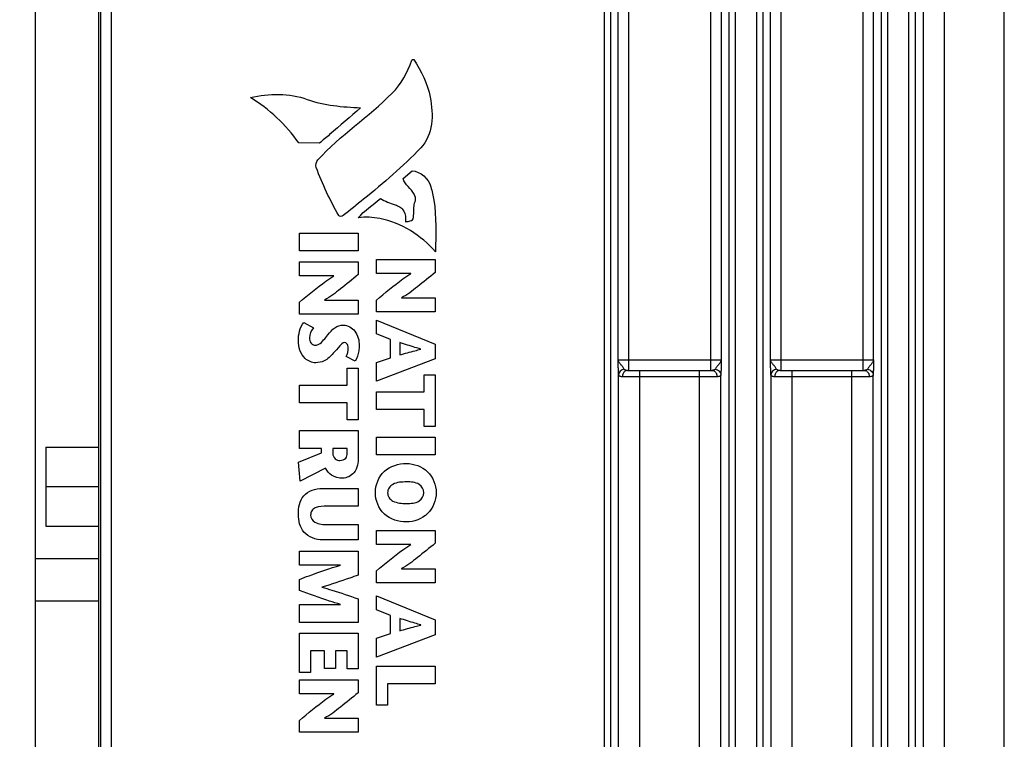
# Model space of a CAD drawing. Header units: inches. Extents: x 0 to 34, y 0 to 22.
# Tile 61 of 65: x 25.5 to 27.8, y 14 to 15.7. Entities that reach past the tile are written whole.
import ezdxf

# ---------------------------------------------------------------- set-up
doc = ezdxf.new("R2010")
doc.units = ezdxf.units.IN
doc.header["$LTSCALE"] = 1.87
doc.header["$MEASUREMENT"] = 0
doc.layers.get('0').update_dxf_attribs({"linetype": 'CONTINUOUS'})
doc.layers.add('DIMENSIONS', color=7, linetype='CONTINUOUS')
doc.styles.get("Standard").update_dxf_attribs({"font": 'txt', "width": 0.8})
doc.dimstyles.new('DIMSTYLE_1', dxfattribs={"dimtxt": 0.125, "dimasz": 0.18, "dimexe": 0.125, "dimexo": 0.0625, "dimgap": 0.0625, "dimtad": 0, "dimtih": 1, "dimtoh": 1, "dimdec": 3, "dimzin": 4, "dimdsep": 46, "dimtxsty": 'STANDARD', "dimblk": '_FILLED', "dimblk1": '_FILLED', "dimblk2": '_FILLED', "dimcen": 0.09, "dimadec": 0, "dimazin": 0, "dimtp": 0.001, "dimtm": 0.001, "dimtfac": 1, "dimtdec": 3, "dimtofl": 0, "dimtmove": 0, "dimatfit": 3, "dimldrblk": '_FILLED', "dimfxl": 1, "dimtolj": 1, "dimtzin": 4, "dimarcsym": 0})

# ---------------------------------------------------------------- blocks, each defined once
blk = doc.blocks.new('_FILLED')
at = {"color": 0, "linetype": 'BYBLOCK'}
blk.add_solid([(0, 0), (-1, 0.174), (-1, -0.174)], dxfattribs=at)
blk = doc.blocks.new('*D10')
at = {"layer": 'DIMENSIONS', "color": 2, "linetype": 'CONTINUOUS'}
for p, q in [((25.532, 14.3647), (25.532, 18.6417)), ((25.6817, 16.9001), (25.6817, 18.6417)), ((25.532, 18.5167), (25.1898, 18.5167)), ((25.6817, 18.5167), (26.0417, 18.5167))]:
    blk.add_line(p, q, dxfattribs=at)
at = {"layer": 'DIMENSIONS', "color": 2, "linetype": 'CONTINUOUS', "xscale": 0.18, "yscale": 0.18, "zscale": 0.18}
blk.add_blockref('_FILLED', (25.532, 18.5167), dxfattribs=at)
at = {"layer": 'DIMENSIONS', "color": 2, "linetype": 'CONTINUOUS', "xscale": 0.18, "yscale": 0.18, "zscale": 0.18, "rotation": 180}
blk.add_blockref('_FILLED', (25.6817, 18.5167), dxfattribs=at)
at = {"layer": 'DIMENSIONS', "color": 2, "linetype": 'CONTINUOUS', "insert": (25.1273, 18.5792), "char_height": 0.125, "width": 1.025, "attachment_point": 3, "line_spacing_factor": 0.9}
blk.add_mtext('.150{\\Ftxt.shx;\\W1.000000;\\H0.125000; }[3.8]', dxfattribs=at)

msp = doc.modelspace()

# ---------------------------------------------------------------- linework, layer by layer
at = {"color": 7, "linetype": 'CONTINUOUS'}
for p, q in [((27.6802, 12.1223), (27.6802, 17.2529)), ((27.8217, 12.1223), (27.8217, 17.2529)), ((27.6302, 17.2255), (27.6302, 12.1497)), ((26.8765, 12.1626), (26.8765, 17.2126)), ((26.8915, 12.1629), (26.8915, 17.2124)), ((27.1705, 17.2124), (27.1705, 12.1629)), ((27.1855, 17.2126), (27.1855, 12.1626)), ((27.2365, 12.1626), (27.2365, 17.2126)), ((27.2515, 12.1629), (27.2515, 17.2124)), ((27.5305, 17.2124), (27.5305, 12.1629)), ((27.5455, 17.2126), (27.5455, 12.1626)), ((27.5965, 12.1626), (27.5965, 17.2126)), ((27.6115, 12.1629), (27.6115, 17.2124)), ((25.6817, 12.5376), (25.6817, 16.8376)), ((25.6854, 16.8376), (25.6854, 12.5376)), ((25.711, 16.8376), (25.711, 12.5376)), ((26.9342, 14.8476), (26.9342, 16.4776)), ((27.1278, 14.8476), (27.1278, 16.4776)), ((27.2942, 14.8476), (27.2942, 16.4776)), ((27.4878, 14.8476), (27.4878, 16.4776)), ((26.9092, 14.8726), (26.9092, 16.4526)), ((27.1528, 16.4526), (27.1528, 14.8726)), ((27.2692, 14.8726), (27.2692, 16.4526)), ((27.5128, 14.8726), (27.5128, 16.4526)), ((26.9092, 14.8726), (27.1528, 14.8726)), ((27.2692, 14.8726), (27.5128, 14.8726)), ((26.9314, 14.8476), (26.9275, 14.8479)), ((26.9314, 14.8476), (27.1305, 14.8476)), ((26.9602, 12.1223), (26.9602, 14.8476)), ((27.1017, 12.1223), (27.1017, 14.8476)), ((27.2914, 14.8476), (27.2875, 14.8479)), ((27.2914, 14.8476), (27.4905, 14.8476)), ((27.3202, 12.1223), (27.3202, 14.8476)), ((27.4617, 12.1223), (27.4617, 14.8476)), ((26.9102, 12.1497), (26.9102, 14.8366)), ((27.1428, 14.8326), (26.9191, 14.8326)), ((27.1517, 12.1497), (27.1517, 14.8367)), ((27.2702, 14.8366), (27.2702, 12.1497)), ((27.5028, 14.8326), (27.2791, 14.8326)), ((27.5117, 12.1497), (27.5117, 14.8367)), ((25.5565, 14.6662), (25.5565, 14.4792)), ((25.5565, 14.6662), (25.6817, 14.6662)), ((25.5565, 14.5727), (25.6817, 14.5727)), ((25.5565, 14.4792), (25.6817, 14.4792)), ((25.532, 12.8912), (25.532, 14.4022)), ((25.6817, 14.4022), (25.532, 14.4022)), ((25.6817, 14.3022), (25.532, 14.3022))]:
    msp.add_line(p, q, dxfattribs=at)
at = {"color": 40, "linetype": 'CONTINUOUS'}
for p, q in [((26.2032, 15.385), (26.1542, 15.3857)), ((26.4007, 15.301), (26.4226, 15.3195)), ((26.1558, 15.1301), (26.1558, 15.172)), ((26.1558, 15.172), (26.2948, 15.172)), ((26.2948, 15.172), (26.2948, 15.1301)), ((26.2948, 15.1301), (26.1558, 15.1301)), ((26.1558, 15.0713), (26.1558, 15.1043)), ((26.1558, 15.1043), (26.2948, 15.1043)), ((26.2948, 15.1043), (26.2948, 15.0739)), ((26.3378, 15.0765), (26.3378, 15.1095)), ((26.3378, 15.1095), (26.4768, 15.1095)), ((26.4768, 15.1095), (26.4768, 15.0791)), ((26.2372, 15.0713), (26.1558, 15.0713)), ((26.2372, 15.0709), (26.2372, 15.0713)), ((26.4192, 15.0765), (26.3378, 15.0765)), ((26.4192, 15.0761), (26.4192, 15.0765)), ((26.2152, 15.0139), (26.2152, 15.0135)), ((26.2152, 15.0135), (26.2948, 15.0135)), ((26.2948, 15.0135), (26.2948, 14.9806)), ((26.3378, 14.9857), (26.3378, 15.0137)), ((26.3972, 15.0191), (26.3972, 15.0187)), ((26.3972, 15.0187), (26.4768, 15.0187)), ((26.4768, 15.0187), (26.4768, 14.9857)), ((26.1558, 14.9806), (26.1558, 15.0086)), ((26.4768, 14.9857), (26.3378, 14.9857)), ((26.2948, 14.9806), (26.1558, 14.9806)), ((26.3378, 14.9337), (26.3378, 14.9665)), ((26.3378, 14.9665), (26.4768, 14.9099)), ((26.1661, 14.9611), (26.1892, 14.9484)), ((26.371, 14.9204), (26.3378, 14.9337)), ((26.371, 14.8773), (26.371, 14.9204)), ((26.393, 14.9133), (26.393, 14.8841)), ((26.4427, 14.8976), (26.4427, 14.898)), ((26.4768, 14.9099), (26.4768, 14.8747)), ((26.2879, 14.8696), (26.266, 14.8803)), ((26.3378, 14.8664), (26.371, 14.8773)), ((26.4768, 14.8747), (26.3378, 14.8219)), ((26.2688, 14.8125), (26.2688, 14.8526)), ((26.2688, 14.8526), (26.2948, 14.8526)), ((26.2948, 14.8526), (26.2948, 14.7304)), ((26.3378, 14.8219), (26.3378, 14.8664)), ((26.4508, 14.7968), (26.4508, 14.8369)), ((26.4508, 14.8369), (26.4768, 14.8369)), ((26.4768, 14.8369), (26.4768, 14.7148)), ((26.1558, 14.7706), (26.1558, 14.8125)), ((26.1558, 14.8125), (26.2688, 14.8125)), ((26.3378, 14.7549), (26.3378, 14.7968)), ((26.3378, 14.7968), (26.4508, 14.7968)), ((26.2688, 14.7706), (26.1558, 14.7706)), ((26.2688, 14.7304), (26.2688, 14.7706)), ((26.4508, 14.7549), (26.3378, 14.7549)), ((26.4508, 14.7148), (26.4508, 14.7549)), ((26.2948, 14.7304), (26.2688, 14.7304)), ((26.4768, 14.7148), (26.4508, 14.7148)), ((26.1558, 14.6632), (26.1558, 14.7051)), ((26.1558, 14.7051), (26.2948, 14.7051)), ((26.2948, 14.7051), (26.2948, 14.6431)), ((26.3378, 14.6475), (26.3378, 14.6894)), ((26.3378, 14.6894), (26.4768, 14.6894)), ((26.4768, 14.6894), (26.4768, 14.6475)), ((26.2084, 14.6632), (26.1558, 14.6632)), ((26.2084, 14.6523), (26.2084, 14.6632)), ((26.2346, 14.6632), (26.2346, 14.6513)), ((26.2688, 14.6632), (26.2346, 14.6632)), ((26.2688, 14.6521), (26.2688, 14.6632)), ((26.1534, 14.6302), (26.2084, 14.6523)), ((26.4768, 14.6475), (26.3378, 14.6475)), ((26.158, 14.5853), (26.1534, 14.6302)), ((26.2176, 14.6161), (26.158, 14.5853)), ((26.2098, 14.5683), (26.2948, 14.5683)), ((26.2948, 14.5683), (26.2948, 14.5264)), ((26.2948, 14.5264), (26.2221, 14.5264)), ((26.2227, 14.4831), (26.2948, 14.4831)), ((26.2948, 14.4831), (26.2948, 14.4469)), ((26.3378, 14.4362), (26.3378, 14.4692)), ((26.3378, 14.4692), (26.4768, 14.4692)), ((26.4768, 14.4692), (26.4768, 14.4388)), ((26.2948, 14.4469), (26.2108, 14.4469)), ((26.4192, 14.4362), (26.3378, 14.4362)), ((26.4192, 14.4359), (26.4192, 14.4362)), ((26.1558, 14.3874), (26.1558, 14.4204)), ((26.1558, 14.4204), (26.2948, 14.4204)), ((26.2948, 14.4204), (26.2948, 14.3636)), ((26.2531, 14.3874), (26.1558, 14.3874)), ((26.2531, 14.387), (26.2531, 14.3874)), ((26.3378, 14.3455), (26.3378, 14.3735)), ((26.3972, 14.3789), (26.3972, 14.3785)), ((26.3972, 14.3785), (26.4768, 14.3785)), ((26.4768, 14.3785), (26.4768, 14.3455)), ((26.1558, 14.327), (26.1558, 14.3534)), ((26.2092, 14.3352), (26.2092, 14.3348)), ((26.4768, 14.3455), (26.3378, 14.3455)), ((26.3378, 14.2816), (26.3378, 14.3143)), ((26.3378, 14.3143), (26.4768, 14.2577)), ((26.1558, 14.2518), (26.1558, 14.2937)), ((26.1558, 14.2937), (26.2531, 14.2937)), ((26.2531, 14.2937), (26.2531, 14.2941)), ((26.2948, 14.3074), (26.2948, 14.2518)), ((26.371, 14.2683), (26.3378, 14.2816)), ((26.371, 14.2252), (26.371, 14.2683)), ((26.2948, 14.2518), (26.1558, 14.2518)), ((26.393, 14.2611), (26.393, 14.2319)), ((26.4427, 14.2454), (26.4427, 14.2458)), ((26.4768, 14.2577), (26.4768, 14.2226)), ((26.1558, 14.1331), (26.1558, 14.226)), ((26.1558, 14.226), (26.2948, 14.226)), ((26.2948, 14.226), (26.2948, 14.1416)), ((26.3378, 14.2142), (26.371, 14.2252)), ((26.4768, 14.2226), (26.3378, 14.1698)), ((26.3378, 14.1698), (26.3378, 14.2142)), ((26.1818, 14.1841), (26.1818, 14.1331)), ((26.2154, 14.1841), (26.1818, 14.1841)), ((26.2154, 14.1426), (26.2154, 14.1841)), ((26.2414, 14.1841), (26.2414, 14.1426)), ((26.2688, 14.1841), (26.2414, 14.1841)), ((26.2688, 14.1416), (26.2688, 14.1841)), ((26.3378, 14.0558), (26.3378, 14.1486)), ((26.3378, 14.1486), (26.4768, 14.1486)), ((26.4768, 14.1486), (26.4768, 14.1067)), ((26.1818, 14.1331), (26.1558, 14.1331)), ((26.2414, 14.1426), (26.2154, 14.1426)), ((26.2948, 14.1416), (26.2688, 14.1416)), ((26.1558, 14.0827), (26.1558, 14.1156)), ((26.1558, 14.1156), (26.2948, 14.1156)), ((26.2948, 14.1156), (26.2948, 14.0853)), ((26.3638, 14.1067), (26.3638, 14.0558)), ((26.4768, 14.1067), (26.3638, 14.1067)), ((26.2372, 14.0827), (26.1558, 14.0827)), ((26.2372, 14.0823), (26.2372, 14.0827)), ((26.3638, 14.0558), (26.3378, 14.0558)), ((26.1558, 13.9919), (26.1558, 14.0199)), ((26.2152, 14.0253), (26.2152, 14.0249)), ((26.2152, 14.0249), (26.2948, 14.0249)), ((26.2948, 14.0249), (26.2948, 13.9919)), ((26.2948, 13.9919), (26.1558, 13.9919))]:
    msp.add_line(p, q, dxfattribs=at)
at = {"color": 7, "linetype": 'CONTINUOUS'}
for centre, start, end in [((26.9319, 14.8362), 113.7953, 125.006), ((27.1301, 14.8362), 54.9942, 66.2049), ((27.2919, 14.8362), 113.7953, 125.006), ((27.4901, 14.8362), 54.9942, 66.2049)]:
    msp.add_arc(centre, 0.0115, start, end, dxfattribs=at)
at = {"color": 40, "linetype": 'CONTINUOUS'}
for points in [[(26.3749, 15.5028), (26.3961, 15.5243), (26.4123, 15.552), (26.4213, 15.5809)], [(26.4213, 15.5809), (26.4218, 15.5824), (26.425, 15.5837), (26.4259, 15.5824)], [(26.4259, 15.5824), (26.4442, 15.5556), (26.4589, 15.5251), (26.4647, 15.4932)], [(26.0402, 15.4925), (26.0837, 15.5028), (26.1322, 15.5033), (26.1743, 15.4882)], [(26.1996, 15.3452), (26.2524, 15.4034), (26.3197, 15.4468), (26.3749, 15.5028)], [(26.1542, 15.3857), (26.1239, 15.428), (26.0848, 15.4657), (26.0402, 15.4925)], [(26.1743, 15.4882), (26.2144, 15.4739), (26.258, 15.4704), (26.3005, 15.4684)], [(26.1956, 15.3271), (26.1934, 15.3329), (26.1954, 15.3406), (26.1996, 15.3452)], [(26.2487, 15.2136), (26.228, 15.2499), (26.21, 15.2879), (26.1956, 15.3271)], [(26.4226, 15.3195), (26.4418, 15.3183), (26.4611, 15.3003), (26.4664, 15.2818)], [(26.4269, 15.264), (26.42, 15.2774), (26.4052, 15.2866), (26.4007, 15.301)], [(26.295, 15.2085), (26.3095, 15.2263), (26.3302, 15.2382), (26.3471, 15.2538)], [(26.3471, 15.2538), (26.3583, 15.2481), (26.3697, 15.2421), (26.3819, 15.2389)], [(26.4299, 15.2483), (26.4318, 15.2533), (26.4293, 15.2592), (26.4269, 15.264)], [(26.2594, 15.2137), (26.2566, 15.2114), (26.2505, 15.2105), (26.2487, 15.2136)], [(26.1534, 14.9174), (26.1534, 14.9326), (26.1566, 14.9493), (26.1661, 14.9611)], [(26.1892, 14.9484), (26.184, 14.9416), (26.1794, 14.9332), (26.1794, 14.9246)], [(26.266, 14.8803), (26.2697, 14.8863), (26.2712, 14.8937), (26.2712, 14.9008)]]:
    msp.add_open_spline(points, degree=3, dxfattribs=at)
for points, knots in [([(26.4647, 15.4932), (26.4685, 15.4723), (26.4734, 15.4303), (26.4567, 15.3884), (26.4426, 15.3737)], [0, 0, 0, 0, 0.510283, 1, 1, 1, 1]), ([(26.3005, 15.4684), (26.2761, 15.4473), (26.2441, 15.4189), (26.2113, 15.3915), (26.2032, 15.385)], [0, 0, 0, 0, 0.756285, 1, 1, 1, 1]), ([(26.4426, 15.3737), (26.4006, 15.3301), (26.3389, 15.277), (26.2755, 15.2265), (26.2594, 15.2137)], [0, 0, 0, 0, 0.745945, 1, 1, 1, 1]), ([(26.4664, 15.2818), (26.4694, 15.2713), (26.481, 15.2209), (26.4774, 15.1688), (26.4777, 15.1282)], [0, 0, 0, 0, 0.211253, 1, 1, 1, 1]), ([(26.4243, 15.206), (26.427, 15.2159), (26.4248, 15.2307), (26.4285, 15.2446), (26.4299, 15.2483)], [0, 0, 0, 0, 0.721729, 1, 1, 1, 1]), ([(26.3819, 15.2389), (26.39, 15.2368), (26.4062, 15.2262), (26.4072, 15.208), (26.4069, 15.1996)], [0, 0, 0, 0, 0.500423, 1, 1, 1, 1]), ([(26.4777, 15.1282), (26.4437, 15.1662), (26.3811, 15.2074), (26.3119, 15.2107), (26.295, 15.2085)], [0, 0, 0, 0, 0.749425, 1, 1, 1, 1]), ([(26.4069, 15.1996), (26.4069, 15.1988), (26.4114, 15.1997), (26.4158, 15.2002), (26.4233, 15.2025), (26.4243, 15.206)], [0, 0, 0, 0, 0.132009, 0.432086, 1, 1, 1, 1]), ([(26.4768, 15.0791), (26.4629, 15.0677), (26.4371, 15.0469), (26.4107, 15.0262), (26.3972, 15.0191)], [0, 0, 0, 0, 0.540208, 1, 1, 1, 1]), ([(26.1558, 15.0086), (26.1764, 15.0256), (26.2024, 15.0478), (26.2307, 15.0671), (26.2372, 15.0709)], [0, 0, 0, 0, 0.779631, 1, 1, 1, 1]), ([(26.2948, 15.0739), (26.2809, 15.0626), (26.2551, 15.0418), (26.2287, 15.021), (26.2152, 15.0139)], [0, 0, 0, 0, 0.540202, 1, 1, 1, 1]), ([(26.3378, 15.0137), (26.3584, 15.0307), (26.3844, 15.053), (26.4127, 15.0723), (26.4192, 15.0761)], [0, 0, 0, 0, 0.779628, 1, 1, 1, 1]), ([(26.2227, 14.9315), (26.228, 14.9375), (26.2373, 14.9499), (26.2528, 14.9546), (26.2599, 14.9546)], [0, 0, 0, 0, 0.531727, 1, 1, 1, 1]), ([(26.2599, 14.9546), (26.2701, 14.9546), (26.2922, 14.9412), (26.2972, 14.9178), (26.2972, 14.9059)], [0, 0, 0, 0, 0.462032, 1, 1, 1, 1]), ([(26.1943, 14.8656), (26.1853, 14.8656), (26.1609, 14.8762), (26.1534, 14.9026), (26.1534, 14.9174)], [0, 0, 0, 0, 0.378584, 1, 1, 1, 1]), ([(26.1794, 14.9246), (26.1794, 14.9205), (26.1811, 14.9116), (26.1898, 14.9071), (26.1939, 14.9071)], [0, 0, 0, 0, 0.497648, 1, 1, 1, 1]), ([(26.1939, 14.9071), (26.1967, 14.9071), (26.2094, 14.9117), (26.2161, 14.9239), (26.2227, 14.9315)], [0, 0, 0, 0, 0.211502, 1, 1, 1, 1]), ([(26.2627, 14.9131), (26.2581, 14.9131), (26.2482, 14.9027), (26.2413, 14.8935), (26.236, 14.8879)], [0, 0, 0, 0, 0.372097, 1, 1, 1, 1]), ([(26.2712, 14.9008), (26.2712, 14.9026), (26.2709, 14.9078), (26.2661, 14.9131), (26.2627, 14.9131)], [0, 0, 0, 0, 0.34012, 1, 1, 1, 1]), ([(26.2972, 14.9059), (26.2972, 14.9018), (26.2961, 14.8892), (26.2923, 14.8767), (26.2879, 14.8696)], [0, 0, 0, 0, 0.331058, 1, 1, 1, 1]), ([(26.4427, 14.898), (26.438, 14.8992), (26.4214, 14.904), (26.405, 14.9095), (26.393, 14.9133)], [0, 0, 0, 0, 0.276487, 1, 1, 1, 1]), ([(26.393, 14.8841), (26.405, 14.8874), (26.4214, 14.8922), (26.438, 14.8964), (26.4427, 14.8976)], [0, 0, 0, 0, 0.722666, 1, 1, 1, 1]), ([(26.236, 14.8879), (26.2297, 14.881), (26.2178, 14.869), (26.2012, 14.8656), (26.1943, 14.8656)], [0, 0, 0, 0, 0.577672, 1, 1, 1, 1]), ([(26.2346, 14.6513), (26.2346, 14.6467), (26.2387, 14.6376), (26.2477, 14.6346), (26.2517, 14.6346)], [0, 0, 0, 0, 0.531832, 1, 1, 1, 1]), ([(26.2517, 14.6346), (26.2566, 14.6346), (26.2672, 14.6376), (26.2688, 14.6479), (26.2688, 14.6521)], [0, 0, 0, 0, 0.539415, 1, 1, 1, 1]), ([(26.2948, 14.6431), (26.2948, 14.6302), (26.292, 14.6045), (26.2677, 14.5927), (26.2577, 14.5927)], [0, 0, 0, 0, 0.563666, 1, 1, 1, 1]), ([(26.2577, 14.5927), (26.2488, 14.5927), (26.2319, 14.5964), (26.2208, 14.6095), (26.2176, 14.6161)], [0, 0, 0, 0, 0.54697, 1, 1, 1, 1]), ([(26.3354, 14.5584), (26.3354, 14.5766), (26.3506, 14.6161), (26.3904, 14.6274), (26.4089, 14.6274)], [0, 0, 0, 0, 0.496931, 1, 1, 1, 1]), ([(26.4089, 14.6274), (26.4267, 14.6274), (26.4644, 14.6138), (26.4792, 14.5762), (26.4792, 14.5584)], [0, 0, 0, 0, 0.499305, 1, 1, 1, 1]), ([(26.1534, 14.5069), (26.1534, 14.5222), (26.1589, 14.5573), (26.1941, 14.5683), (26.2098, 14.5683)], [0, 0, 0, 0, 0.493049, 1, 1, 1, 1]), ([(26.4089, 14.5838), (26.398, 14.5838), (26.3823, 14.583), (26.3665, 14.571), (26.3644, 14.5624), (26.3644, 14.5584)], [0, 0, 0, 0, 0.57222, 0.784132, 1, 1, 1, 1]), ([(26.4502, 14.5584), (26.4502, 14.5659), (26.4383, 14.5836), (26.4191, 14.5838), (26.4089, 14.5838)], [0, 0, 0, 0, 0.424817, 1, 1, 1, 1]), ([(26.4089, 14.4892), (26.3904, 14.4892), (26.3506, 14.5006), (26.3354, 14.5401), (26.3354, 14.5584)], [0, 0, 0, 0, 0.503042, 1, 1, 1, 1]), ([(26.3644, 14.5584), (26.3644, 14.5543), (26.3665, 14.5457), (26.3823, 14.5337), (26.398, 14.5329), (26.4089, 14.5329)], [0, 0, 0, 0, 0.215919, 0.42782, 1, 1, 1, 1]), ([(26.4792, 14.5584), (26.4792, 14.5405), (26.4644, 14.5029), (26.4267, 14.4892), (26.4089, 14.4892)], [0, 0, 0, 0, 0.500722, 1, 1, 1, 1]), ([(26.4089, 14.5329), (26.4191, 14.5329), (26.4383, 14.5331), (26.4502, 14.5508), (26.4502, 14.5584)], [0, 0, 0, 0, 0.575149, 1, 1, 1, 1]), ([(26.2221, 14.5264), (26.2123, 14.5264), (26.1982, 14.5269), (26.1838, 14.5162), (26.1824, 14.5086), (26.1824, 14.5049)], [0, 0, 0, 0, 0.58083, 0.780929, 1, 1, 1, 1]), ([(26.2108, 14.4469), (26.1949, 14.4469), (26.1607, 14.4585), (26.1534, 14.4923), (26.1534, 14.5069)], [0, 0, 0, 0, 0.521203, 1, 1, 1, 1]), ([(26.1824, 14.5049), (26.1824, 14.4985), (26.1947, 14.4828), (26.2125, 14.4831), (26.2227, 14.4831)], [0, 0, 0, 0, 0.384522, 1, 1, 1, 1]), ([(26.3378, 14.3735), (26.3584, 14.3905), (26.3844, 14.4128), (26.4127, 14.4321), (26.4192, 14.4359)], [0, 0, 0, 0, 0.779629, 1, 1, 1, 1]), ([(26.4768, 14.4388), (26.4629, 14.4275), (26.4371, 14.4067), (26.4107, 14.386), (26.3972, 14.3789)], [0, 0, 0, 0, 0.54019, 1, 1, 1, 1]), ([(26.1558, 14.3534), (26.1634, 14.3563), (26.1956, 14.3683), (26.2281, 14.3795), (26.2531, 14.387)], [0, 0, 0, 0, 0.237341, 1, 1, 1, 1]), ([(26.2948, 14.3636), (26.2881, 14.3612), (26.2599, 14.351), (26.2313, 14.3415), (26.2092, 14.3352)], [0, 0, 0, 0, 0.235652, 1, 1, 1, 1]), ([(26.2092, 14.3348), (26.217, 14.3326), (26.2458, 14.3243), (26.2741, 14.3145), (26.2948, 14.3074)], [0, 0, 0, 0, 0.27072, 1, 1, 1, 1]), ([(26.2531, 14.2941), (26.2443, 14.2967), (26.2116, 14.3068), (26.1794, 14.3184), (26.1558, 14.327)], [0, 0, 0, 0, 0.267487, 1, 1, 1, 1]), ([(26.4427, 14.2458), (26.438, 14.2471), (26.4214, 14.2518), (26.405, 14.2574), (26.393, 14.2611)], [0, 0, 0, 0, 0.27649, 1, 1, 1, 1]), ([(26.393, 14.2319), (26.405, 14.2352), (26.4214, 14.24), (26.438, 14.2443), (26.4427, 14.2454)], [0, 0, 0, 0, 0.722668, 1, 1, 1, 1]), ([(26.1558, 14.0199), (26.1764, 14.0369), (26.2024, 14.0592), (26.2307, 14.0785), (26.2372, 14.0823)], [0, 0, 0, 0, 0.779632, 1, 1, 1, 1]), ([(26.2948, 14.0853), (26.2809, 14.0739), (26.2551, 14.0531), (26.2287, 14.0324), (26.2152, 14.0253)], [0, 0, 0, 0, 0.54019, 1, 1, 1, 1])]:
    msp.add_open_spline(points, degree=3, knots=knots, dxfattribs=at)
at = {"color": 7, "linetype": 'CONTINUOUS'}
for points, knots in [([(26.9102, 14.8366), (26.9102, 14.8376), (26.91, 14.8398), (26.9098, 14.8448), (26.9096, 14.8506), (26.9095, 14.8568), (26.9094, 14.8619), (26.9092, 14.8672), (26.9092, 14.8708), (26.9092, 14.8726)], [0, 0, 0, 0, 0.080991, 0.180347, 0.421866, 0.558493, 0.702115, 0.850089, 1, 1, 1, 1]), ([(26.9234, 14.8501), (26.9229, 14.851), (26.9217, 14.8528), (26.9191, 14.8568), (26.916, 14.8607), (26.9129, 14.8645), (26.9113, 14.8669), (26.9103, 14.8689), (26.9097, 14.8702), (26.9093, 14.8714), (26.9092, 14.8722), (26.9092, 14.8726)], [0, 0, 0, 0, 0.111656, 0.244664, 0.531698, 0.667649, 0.794817, 0.854519, 0.909702, 0.958678, 1, 1, 1, 1]), ([(27.1528, 14.8726), (27.1527, 14.8718), (27.1522, 14.87), (27.151, 14.8673), (27.149, 14.8645), (27.1468, 14.8617), (27.1444, 14.8587), (27.1422, 14.8557), (27.1402, 14.8528), (27.1391, 14.851), (27.1385, 14.8501)], [0, 0, 0, 0, 0.093192, 0.206294, 0.332328, 0.468375, 0.61193, 0.755523, 0.888351, 1, 1, 1, 1]), ([(27.1528, 14.8726), (27.1528, 14.869), (27.1526, 14.8621), (27.1524, 14.8523), (27.1521, 14.8439), (27.1519, 14.8388), (27.1517, 14.8367)], [0, 0, 0, 0, 0.29782, 0.578102, 0.819796, 1, 1, 1, 1]), ([(27.2702, 14.8366), (27.2702, 14.8376), (27.27, 14.8398), (27.2698, 14.8448), (27.2696, 14.8506), (27.2695, 14.8568), (27.2694, 14.8619), (27.2692, 14.8672), (27.2692, 14.8708), (27.2692, 14.8726)], [0, 0, 0, 0, 0.080991, 0.180347, 0.421866, 0.558493, 0.702115, 0.850089, 1, 1, 1, 1]), ([(27.2834, 14.8501), (27.2829, 14.851), (27.2817, 14.8528), (27.2791, 14.8568), (27.276, 14.8607), (27.2729, 14.8645), (27.2713, 14.8669), (27.2703, 14.8689), (27.2697, 14.8702), (27.2693, 14.8714), (27.2692, 14.8722), (27.2692, 14.8726)], [0, 0, 0, 0, 0.111656, 0.244664, 0.531698, 0.667649, 0.794817, 0.854519, 0.909702, 0.958678, 1, 1, 1, 1]), ([(27.5128, 14.8726), (27.5127, 14.8718), (27.5122, 14.87), (27.5109, 14.8673), (27.509, 14.8645), (27.5068, 14.8617), (27.5044, 14.8587), (27.5022, 14.8557), (27.5002, 14.8528), (27.4991, 14.851), (27.4985, 14.8501)], [0, 0, 0, 0, 0.093275, 0.206312, 0.332308, 0.468363, 0.611933, 0.755517, 0.888346, 1, 1, 1, 1]), ([(27.5128, 14.8726), (27.5128, 14.869), (27.5126, 14.8621), (27.5124, 14.8523), (27.5121, 14.8439), (27.5119, 14.8388), (27.5117, 14.8367)], [0, 0, 0, 0, 0.297818, 0.578098, 0.819793, 1, 1, 1, 1]), ([(26.9234, 14.8501), (26.9217, 14.8499), (26.9182, 14.8489), (26.9139, 14.8459), (26.911, 14.8416), (26.9103, 14.8383), (26.9103, 14.8367)], [0, 0, 0, 0, 0.260334, 0.515043, 0.761131, 1, 1, 1, 1]), ([(26.9275, 14.8479), (26.927, 14.848), (26.9262, 14.8482), (26.9251, 14.8487), (26.9241, 14.8493), (26.9236, 14.8498), (26.9234, 14.8501)], [0, 0, 0, 0, 0.282959, 0.539123, 0.77439, 1, 1, 1, 1]), ([(26.9314, 14.8476), (26.9311, 14.8476), (26.9296, 14.8475), (26.9282, 14.8471), (26.9272, 14.8467)], [0, 0, 0, 0, 0.246845, 1, 1, 1, 1]), ([(27.1385, 14.8501), (27.1384, 14.8499), (27.138, 14.8494), (27.137, 14.8487), (27.1354, 14.848), (27.1331, 14.8477), (27.1314, 14.8476), (27.1305, 14.8476)], [0, 0, 0, 0, 0.099984, 0.202501, 0.428392, 0.693795, 1, 1, 1, 1]), ([(27.1305, 14.8476), (27.1309, 14.8476), (27.1323, 14.8475), (27.1337, 14.8471), (27.1347, 14.8467)], [0, 0, 0, 0, 0.246844, 1, 1, 1, 1]), ([(27.1385, 14.8501), (27.1403, 14.8499), (27.1437, 14.8489), (27.1481, 14.8459), (27.151, 14.8416), (27.1517, 14.8383), (27.1517, 14.8367)], [0, 0, 0, 0, 0.260333, 0.515043, 0.761132, 1, 1, 1, 1]), ([(27.2834, 14.8501), (27.2817, 14.8499), (27.2782, 14.8489), (27.2739, 14.8459), (27.271, 14.8416), (27.2703, 14.8383), (27.2703, 14.8367)], [0, 0, 0, 0, 0.260334, 0.515043, 0.761131, 1, 1, 1, 1]), ([(27.2875, 14.8479), (27.287, 14.848), (27.2862, 14.8482), (27.2851, 14.8487), (27.2841, 14.8493), (27.2836, 14.8498), (27.2834, 14.8501)], [0, 0, 0, 0, 0.282959, 0.539123, 0.77439, 1, 1, 1, 1]), ([(27.2914, 14.8476), (27.2911, 14.8476), (27.2896, 14.8475), (27.2882, 14.8471), (27.2872, 14.8467)], [0, 0, 0, 0, 0.246845, 1, 1, 1, 1]), ([(27.4985, 14.8501), (27.4984, 14.8499), (27.498, 14.8494), (27.497, 14.8487), (27.4954, 14.848), (27.4931, 14.8477), (27.4914, 14.8476), (27.4905, 14.8476)], [0, 0, 0, 0, 0.099984, 0.202501, 0.428393, 0.693797, 1, 1, 1, 1]), ([(27.4905, 14.8476), (27.4909, 14.8476), (27.4923, 14.8475), (27.4937, 14.8471), (27.4947, 14.8467)], [0, 0, 0, 0, 0.246844, 1, 1, 1, 1]), ([(27.4985, 14.8501), (27.5003, 14.8499), (27.5037, 14.8489), (27.5081, 14.8459), (27.511, 14.8416), (27.5117, 14.8383), (27.5117, 14.8367)], [0, 0, 0, 0, 0.260333, 0.515043, 0.761132, 1, 1, 1, 1]), ([(26.9191, 14.8326), (26.9179, 14.8326), (26.9161, 14.8327), (26.914, 14.8331), (26.9128, 14.8335), (26.9117, 14.834), (26.9109, 14.8347), (26.9104, 14.8356), (26.9103, 14.8363), (26.9102, 14.8367)], [0, 0, 0, 0, 0.343879, 0.485331, 0.607602, 0.713636, 0.808842, 0.901251, 1, 1, 1, 1]), ([(26.9253, 14.8456), (26.9243, 14.8449), (26.9226, 14.8433), (26.9206, 14.8401), (26.9194, 14.8365), (26.9191, 14.8339), (26.9191, 14.8326)], [0, 0, 0, 0, 0.234581, 0.481258, 0.738731, 1, 1, 1, 1]), ([(27.1367, 14.8456), (27.1376, 14.8449), (27.1394, 14.8433), (27.1414, 14.8401), (27.1426, 14.8365), (27.1428, 14.8339), (27.1428, 14.8326)], [0, 0, 0, 0, 0.23458, 0.481258, 0.73873, 1, 1, 1, 1]), ([(27.1517, 14.8367), (27.1517, 14.8363), (27.1515, 14.8356), (27.151, 14.8347), (27.1502, 14.834), (27.1492, 14.8335), (27.148, 14.8331), (27.1458, 14.8327), (27.1441, 14.8326), (27.1428, 14.8326)], [0, 0, 0, 0, 0.098829, 0.191275, 0.286483, 0.39252, 0.514774, 0.656151, 1, 1, 1, 1]), ([(27.2791, 14.8326), (27.2779, 14.8326), (27.2761, 14.8327), (27.274, 14.8331), (27.2728, 14.8335), (27.2717, 14.834), (27.2709, 14.8347), (27.2704, 14.8356), (27.2703, 14.8363), (27.2702, 14.8367)], [0, 0, 0, 0, 0.343879, 0.485331, 0.607602, 0.713636, 0.808842, 0.901251, 1, 1, 1, 1]), ([(27.2853, 14.8456), (27.2843, 14.8449), (27.2826, 14.8433), (27.2806, 14.8401), (27.2794, 14.8365), (27.2791, 14.8339), (27.2791, 14.8326)], [0, 0, 0, 0, 0.234581, 0.481258, 0.738731, 1, 1, 1, 1]), ([(27.4967, 14.8456), (27.4976, 14.8449), (27.4994, 14.8433), (27.5014, 14.8401), (27.5026, 14.8365), (27.5028, 14.8339), (27.5028, 14.8326)], [0, 0, 0, 0, 0.23458, 0.481258, 0.73873, 1, 1, 1, 1]), ([(27.5117, 14.8367), (27.5117, 14.8363), (27.5115, 14.8356), (27.511, 14.8347), (27.5102, 14.834), (27.5092, 14.8335), (27.508, 14.8331), (27.5058, 14.8327), (27.5041, 14.8326), (27.5028, 14.8326)], [0, 0, 0, 0, 0.098828, 0.191274, 0.286484, 0.392522, 0.514776, 0.656154, 1, 1, 1, 1])]:
    msp.add_open_spline(points, degree=3, knots=knots, dxfattribs=at)

# ---------------------------------------------------------------- dimensions: what is measured, and where the dimension line sits
at = {"layer": 'DIMENSIONS', "color": 2, "linetype": 'CONTINUOUS'}
dim = msp.add_linear_dim(base=(25.532, 18.5167), p1=(25.6817, 16.8376), p2=(25.532, 14.3022), angle=180, dimstyle='DIMSTYLE_1', dxfattribs=at)
dim.commit()
dim.dimension.update_dxf_attribs({"geometry": '*D10', "text_midpoint": (24.6148, 18.5167), "dimtype": 160})

doc.saveas('drawing.dxf')
